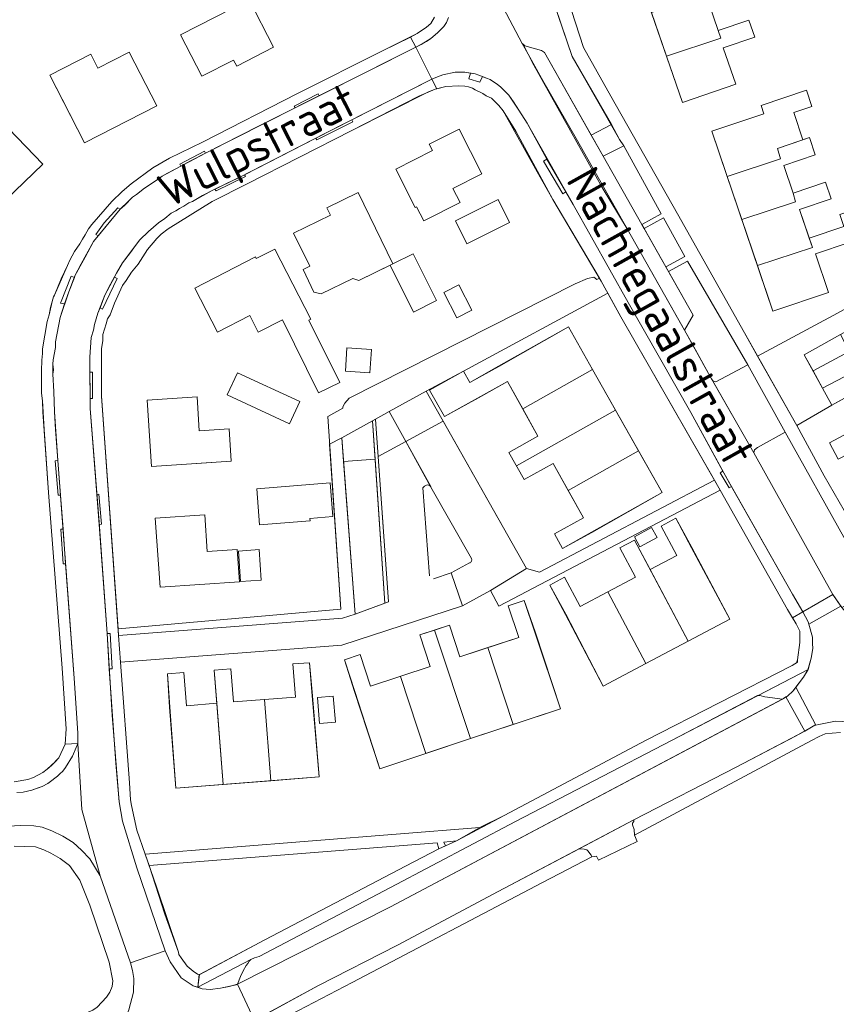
# Model space of a CAD drawing. Header units: metres. Extents: x 209813 to 223847, y 571801 to 587119.
# Tile 33 of 256: x 213493 to 213603, y 573504 to 573636. Entities that reach past the tile are written whole.
import ezdxf
from ezdxf.enums import TextEntityAlignment as Align

# ---------------------------------------------------------------- set-up
doc = ezdxf.new("R2010")
doc.units = ezdxf.units.M
for name, color, linetype, lineweight in [('B-RO-GR-GROENVOORZIENING-GV', 8, 'Continuous', 0), ('B-RO-OG-BEBOUWING-GV', 8, 'Continuous', 0), ('B-RO-OG-TERREIN_CULTUURSCHEIDING-GV', 8, 'Continuous', 0), ('B-RO-OG-TERREIN_ERF-GV', 8, 'Continuous', 0), ('B-RO-OG-TOPOGRAFIE-T18', 8, 'Continuous', 0), ('B-RO-OG-WEG-GV', 8, 'Continuous', 0), ('B-RO-VH-VERHARDING_BETONSTRAATSTEEN-GV', 8, 'Continuous', 0), ('B-RO-VH-VERHARDING_OPEN-GV', 8, 'Continuous', 0), ('B-RO-VH-VERHARDING_STRAATBAKSTEEN-GV', 8, 'Continuous', 0), ('B-RO-VH-VERHARDING_TEGEL-GV', 8, 'Continuous', 0)]:
    doc.layers.add(name, color=color, linetype=linetype, lineweight=lineweight)
doc.styles.add('NLCS-ISO-M200-T18', font='txt', dxfattribs={"height": 0.36})

msp = doc.modelspace()

# ---------------------------------------------------------------- linework, layer by layer
at = {"layer": 'B-RO-GR-GROENVOORZIENING-GV', "flags": 128}
msp.add_lwpolyline([(213506.383, 573554.756), (213506.448, 573553.846), (213536.487, 573556.17), (213538.162, 573556.726), (213536.385, 573580.367), (213534.737, 573579.526), (213536.245, 573557.407)], close=True, dxfattribs=at)
at = {"layer": 'B-RO-OG-BEBOUWING-GV', "flags": 128}
for points in [[(213586.85, 573634.987), (213585.543, 573638.783), (213589.694, 573640.213), (213588.9, 573642.515), (213584.765, 573641.091), (213585.173, 573639.871), (213577.89, 573637.436), (213579.92, 573631.545)], [(213594.782, 573619.175), (213598.206, 573620.334), (213596.969, 573623.987), (213599.413, 573624.814), (213598.668, 573627.016), (213592.596, 573624.96), (213592.976, 573623.838), (213586.004, 573621.477), (213588.057, 573615.42)], [(213596.884, 573613.175), (213595.626, 573616.889), (213599.854, 573618.321), (213599.073, 573620.628), (213594.782, 573619.175), (213595.18, 573617.784), (213588.057, 573615.42), (213590.014, 573609.639)], [(213592.093, 573603.495), (213594.178, 573597.337), (213601.632, 573599.861), (213599.878, 573605.043), (213604.42, 573606.581), (213604.868, 573605.258), (213607.343, 573606.095), (213605.63, 573611.154), (213603.156, 573610.316), (213603.695, 573608.722), (213599.044, 573607.147), (213599.47, 573605.917)], [(213569.981, 573589.547), (213566.759, 573595.243), (213557.412, 573589.935), (213553.56, 573587.775), (213552.695, 573589.325), (213548.133, 573586.779), (213550.126, 573583.208), (213554.688, 573585.754), (213558.58, 573587.927), (213560.629, 573584.257)], [(213604.423, 573591.958), (213603.222, 573594.215), (213598.354, 573591.521), (213599.559, 573589.347)], [(213605.697, 573589.566), (213604.423, 573591.958), (213599.559, 573589.347), (213600.837, 573587.038)], [(213573.064, 573584.097), (213569.981, 573589.547), (213560.629, 573584.257), (213562.678, 573580.586), (213558.785, 573578.414)], [(213605.697, 573589.566), (213600.837, 573587.038), (213602.093, 573584.765), (213606.85, 573587.4)], [(213558.785, 573578.414), (213560.817, 573574.774), (213564.709, 573576.947), (213566.746, 573573.299), (213576.16, 573578.624), (213573.064, 573584.097), (213559.801, 573576.594)], [(213566.746, 573573.299), (213568.782, 573569.65), (213564.89, 573567.477), (213565.969, 573565.544), (213569.891, 573567.683), (213579.325, 573573.03), (213576.16, 573578.624)], [(213572.045, 573559.698), (213568.34, 573557.732), (213566.253, 573561.666), (213564.281, 573560.62), (213566.35, 573556.672), (213571.413, 573547.077), (213577.125, 573550.099)], [(213559.349, 573541.928), (213565.705, 573544.035), (213562.24, 573554.311), (213560.825, 573558.543), (213558.704, 573557.844), (213560.1, 573553.611), (213555.948, 573552.242)], [(213548.814, 573554.582), (213546.83, 573553.928), (213548.226, 573549.695)], [(213548.226, 573549.695), (213540.244, 573547.063), (213538.848, 573551.295), (213536.737, 573550.599), (213538.08, 573546.334), (213541.486, 573535.997), (213547.664, 573538.047)], [(213526.879, 573534.385), (213533.35, 573534.9), (213532.408, 573545.778), (213532.056, 573550.214), (213529.833, 573550.037), (213530.185, 573545.601), (213526.014, 573545.27)], [(213544.235, 573548.379), (213547.664, 573538.047), (213553.615, 573540.022)]]:
    msp.add_lwpolyline(points, dxfattribs=at)
for points in [[(213527.239, 573632.762), (213523.976, 573639.15), (213514.743, 573634.434), (213517.592, 573628.855), (213521.87, 573631.039), (213522.283, 573630.23)], [(213586.85, 573634.987), (213587.188, 573633.976), (213579.92, 573631.545), (213582.056, 573625.336), (213589.197, 573627.796), (213587.522, 573632.66), (213591.742, 573634.113), (213590.954, 573636.4)], [(213498.907, 573625.772), (213501.888, 573619.942), (213511.565, 573624.89), (213507.879, 573632.098), (213503.684, 573629.952), (213502.726, 573631.825), (213497.245, 573629.023)], [(213496.272, 573617.07), (213490.542, 573623.03), (213487.51, 573620.115), (213488.494, 573619.092), (213484.043, 573614.813), (213488.789, 573609.876)], [(213551.283, 573613.823), (213555.142, 573615.765), (213552.11, 573621.788), (213548.103, 573619.772), (213548.546, 573618.892), (213543.609, 573616.407), (213546.197, 573611.263), (213546.413, 573611.371), (213547.366, 573609.478), (213552.236, 573611.929)], [(213592.093, 573603.495), (213599.47, 573605.917), (213597.741, 573610.996), (213601.984, 573612.433), (213601.234, 573614.649), (213596.884, 573613.175), (213597.225, 573611.999), (213590.014, 573609.639)], [(213537.871, 573601.732), (213538.661, 573601.482), (213543.221, 573603.7), (213538.559, 573613.273), (213534.351, 573611.224), (213534.841, 573610.219), (213529.912, 573607.818), (213532.076, 573603.377), (213531.177, 573602.939), (213532.644, 573599.927), (213533.626, 573599.667)], [(213553.153, 573606.386), (213558.881, 573609.242), (213557.334, 573612.344), (213551.606, 573609.488)], [(213531.944, 573596.158), (213532.216, 573596.293), (213527.405, 573605.678), (213524.913, 573604.401), (213524.799, 573604.623), (213516.662, 573600.45), (213519.693, 573594.541), (213524.034, 573596.767), (213525.183, 573594.525), (213528.42, 573596.185), (213533.274, 573586.401), (213536.093, 573587.799)], [(213543.221, 573603.7), (213542.849, 573603.513), (213546.008, 573597.219), (213549.091, 573598.766), (213545.932, 573605.06)], [(213537.069, 573592.429), (213536.855, 573589.315), (213540.144, 573589.089), (213540.358, 573592.203)], [(213529.377, 573582.256), (213530.748, 573585.221), (213522.372, 573589.095), (213521.001, 573586.13)], [(213517.549, 573576.97), (213521.54, 573577.231), (213521.257, 573581.572), (213517.266, 573581.311), (213516.969, 573585.864), (213510.273, 573585.427), (213510.853, 573576.533)], [(213601.775, 573579.705), (213602.931, 573577.504), (213605.521, 573578.865), (213604.365, 573581.066)], [(213578.652, 573566.982), (213577.918, 573568.335), (213575.605, 573567.081), (213576.339, 573565.728)], [(213577.723, 573562.711), (213582.806, 573553.105), (213588.395, 573556.062), (213583.252, 573565.629), (213581.162, 573569.579), (213579.208, 573568.542), (213581.296, 573564.608)], [(213572.045, 573559.698), (213577.125, 573550.099), (213582.806, 573553.105), (213575.635, 573566.646), (213573.663, 573565.599), (213575.751, 573561.665)], [(213522.519, 573565.183), (213522.807, 573561.084), (213525.571, 573561.278), (213525.284, 573565.377)], [(213555.948, 573552.242), (213552.194, 573551.004), (213550.798, 573555.236), (213548.814, 573554.582), (213553.615, 573540.022), (213559.349, 573541.928)], [(213519.619, 573544.763), (213515.551, 573544.44), (213515.199, 573548.876), (213512.986, 573548.7), (213513.28, 573544.259), (213514.143, 573533.372), (213520.485, 573533.877)], [(213526.879, 573534.385), (213526.014, 573545.27), (213521.842, 573544.939), (213521.49, 573549.375), (213519.267, 573549.199), (213520.485, 573533.877)], [(213535.513, 573542.226), (213535.238, 573545.7), (213533.12, 573545.533), (213533.395, 573542.059)]]:
    msp.add_lwpolyline(points, close=True, dxfattribs=at)
at = {"layer": 'B-RO-OG-TERREIN_CULTUURSCHEIDING-GV', "flags": 128}
for points in [[(213569.832, 573620.943), (213572.548, 573622.375), (213567.283, 573631.515), (213562.032, 573646.918), (213555.5, 573644.509), (213558.058, 573637.982), (213560.576, 573633.249), (213560.925, 573632.957), (213563.162, 573632.301), (213563.552, 573632.032)], [(213574.192, 573619.525), (213571.425, 573618.124), (213576.605, 573608.963), (213579.193, 573610.39)], [(213576.905, 573608.431), (213579.814, 573603.287), (213582.375, 573604.699), (213579.488, 573609.855)], [(213590.799, 573590.181), (213582.736, 573604.077), (213580.168, 573602.661), (213583.479, 573596.804), (213582.311, 573594.797), (213585.523, 573588.995), (213585.923, 573588.299), (213586.186, 573587.984), (213586.531, 573587.885)], [(213591.611, 573578.377), (213602.213, 573559.359), (213603.399, 573557.607), (213607.621, 573559.891), (213603.922, 573566.656), (213595.804, 573581.141), (213592.13, 573579.073), (213591.71, 573578.743)], [(213510.568, 573522.994), (213512.636, 573516.473), (213514.489, 573511.385), (213514.531, 573511.052), (213514.856, 573510.643), (213515.641, 573509.489), (213516.437, 573508.858), (213517.046, 573508.444), (213517.33, 573508.391), (213526.075, 573513.025), (213544.906, 573522.91), (213549.4, 573525.249), (213549.159, 573526.044)], [(213550.265, 573525.662), (213551.739, 573526.321), (213550.067, 573526.135)]]:
    msp.add_lwpolyline(points, close=True, dxfattribs=at)
at = {"layer": 'B-RO-OG-TERREIN_ERF-GV', "flags": 128}
for points in [[(213588.358, 573726.057), (213578.731, 573722.943), (213566.88, 573718.495), (213542.682, 573709.866), (213547.271, 573696.437), (213550.016, 573688.161), (213553.871, 573677.046), (213557.262, 573666.626), (213563.425, 573648.657), (213567.17, 573637.668), (213568.774, 573632.701), (213572.464, 573626.199), (213581.401, 573610.407), (213590.363, 573594.444), (213592.119, 573591.341), (213602.829, 573597.11), (213613.693, 573603.018), (213618.375, 573605.505), (213623.294, 573596.243), (213611.27, 573589.844), (213602.093, 573584.765)], [(213602.093, 573584.765), (213597.388, 573582.009), (213601.061, 573575.292), (213605.061, 573568.305), (213609.295, 573560.732), (213633.029, 573573.239), (213633.907, 573573.621), (213658.16, 573586.325), (213644.656, 573612.444), (213643.586, 573614.401), (213629.878, 573640.82), (213629.128, 573642.142), (213620.129, 573659.424), (213616.15, 573668.412), (213610.742, 573682.262), (213596.827, 573721.893), (213596.094, 573723.819)], [(213492.444, 573534.246), (213494.302, 573534.524), (213495.026, 573534.811), (213496.281, 573535.489), (213496.896, 573535.924), (213497.933, 573536.899), (213498.44, 573537.439), (213499.275, 573539.268), (213499.443, 573541.345), (213498.878, 573549.49), (213497.042, 573573.048), (213496.295, 573583.844), (213496.235, 573585.319), (213496.116, 573586.345), (213496.103, 573589.362), (213496.15, 573590.774), (213496.247, 573591.696), (213496.24, 573592.295), (213496.882, 573595.982), (213497.149, 573596.884), (213497.535, 573598.664), (213497.721, 573599.266), (213497.846, 573599.502), (213499.221, 573602.685), (213499.619, 573603.46), (213499.91, 573604.212), (213500.538, 573605.375), (213501.232, 573606.367), (213501.589, 573607.013), (213501.988, 573607.617), (213502.407, 573608.392), (213502.871, 573608.997), (213505.552, 573612.066), (213506.949, 573613.387), (213508.156, 573614.45), (213511.041, 573616.58), (213513.273, 573617.869), (213517.72, 573620.017), (213530.417, 573626.541), (213541.818, 573632.28), (213546.477, 573634.58), (213547.751, 573635.451), (213548.302, 573635.95), (213548.784, 573636.811)]]:
    msp.add_lwpolyline(points, dxfattribs=at)
for points in [[(213586.85, 573634.987), (213590.954, 573636.4), (213591.742, 573634.113), (213587.522, 573632.66), (213589.197, 573627.796), (213582.056, 573625.336), (213573.752, 573649.442), (213580.642, 573651.815), (213580.316, 573652.761), (213584.878, 573654.332), (213585.657, 573652.071), (213581.359, 573650.591), (213582.637, 573646.882), (213586.889, 573648.347), (213587.667, 573646.09), (213583.534, 573644.666), (213584.765, 573641.091), (213588.9, 573642.515), (213589.694, 573640.213), (213585.543, 573638.783)], [(213521.87, 573631.039), (213517.592, 573628.855), (213514.743, 573634.434), (213523.976, 573639.15), (213527.239, 573632.762), (213522.283, 573630.23)], [(213511.565, 573624.89), (213501.888, 573619.942), (213497.245, 573629.023), (213502.726, 573631.825), (213503.684, 573629.952), (213507.879, 573632.098)], [(213506.383, 573554.756), (213536.245, 573557.407), (213534.485, 573583.224), (213536.535, 573584.362), (213536.533, 573584.548), (213536.784, 573585.021), (213537.354, 573585.691), (213567.665, 573601.021), (213569.326, 573601.725), (213570.158, 573601.906), (213570.552, 573601.613), (213570.922, 573601.8), (213564.666, 573612.326), (213559.703, 573621.49), (213558.024, 573624.209), (213557.437, 573624.951), (213556.442, 573625.924), (213555.753, 573626.237), (213555.3, 573626.553), (213554.246, 573627.054), (213553.9, 573627.265), (213553.374, 573627.443), (213552.872, 573627.556), (213552.081, 573627.593), (213550.307, 573627.48), (213548.888, 573627.136), (213546.69, 573626.175), (213537.725, 573621.578), (213523.709, 573614.428), (213519.006, 573612.07), (213513.077, 573608.395), (213512.172, 573607.671), (213511.58, 573607.087), (213510.334, 573605.639), (213509.073, 573603.677), (213508.166, 573602.597), (213507.473, 573601.455), (213506.989, 573600.786), (213505.882, 573598.419), (213505.301, 573596.872), (213504.965, 573596.333), (213504.802, 573595.647), (213504.348, 573594.208), (213504.315, 573593.373), (213504.156, 573592.344), (213504.166, 573585.947)], [(213598.206, 573620.334), (213599.073, 573620.628), (213599.854, 573618.321), (213595.626, 573616.889), (213596.884, 573613.175), (213601.234, 573614.649), (213601.984, 573612.433), (213597.741, 573610.996), (213599.044, 573607.147), (213603.695, 573608.722), (213603.156, 573610.316), (213605.63, 573611.154), (213607.343, 573606.095), (213604.868, 573605.258), (213604.42, 573606.581), (213599.878, 573605.043), (213601.632, 573599.861), (213594.178, 573597.337), (213586.004, 573621.477), (213592.976, 573623.838), (213592.596, 573624.96), (213598.668, 573627.016), (213599.413, 573624.814), (213596.969, 573623.987)], [(213484.043, 573614.813), (213488.494, 573619.092), (213487.51, 573620.115), (213490.542, 573623.03), (213496.272, 573617.07), (213488.789, 573609.876)], [(213543.609, 573616.407), (213548.546, 573618.892), (213548.103, 573619.772), (213552.11, 573621.788), (213555.142, 573615.765), (213551.283, 573613.823), (213552.236, 573611.929), (213547.366, 573609.478), (213546.413, 573611.371), (213546.197, 573611.263)], [(213542.849, 573603.513), (213538.661, 573601.482), (213537.871, 573601.732), (213533.626, 573599.667), (213532.644, 573599.927), (213531.177, 573602.939), (213532.076, 573603.377), (213529.912, 573607.818), (213534.841, 573610.219), (213534.351, 573611.224), (213538.559, 573613.273), (213543.221, 573603.7), (213545.932, 573605.06), (213549.091, 573598.766), (213546.008, 573597.219)], [(213557.334, 573612.344), (213558.881, 573609.242), (213553.153, 573606.386), (213551.606, 573609.488)], [(213532.216, 573596.293), (213531.944, 573596.158), (213536.093, 573587.799), (213533.274, 573586.401), (213528.42, 573596.185), (213525.183, 573594.525), (213524.034, 573596.767), (213519.693, 573594.541), (213516.662, 573600.45), (213524.799, 573604.623), (213524.913, 573604.401), (213527.405, 573605.678)], [(213550.037, 573599.858), (213552.056, 573600.894), (213553.806, 573597.484), (213551.787, 573596.448)], [(213552.695, 573589.325), (213547.704, 573586.625), (213561.124, 573562.851), (213562.904, 573562.341), (213586.332, 573574.687), (213573.793, 573596.578), (213572.04, 573599.79)], [(213569.981, 573589.547), (213579.325, 573573.03), (213569.862, 573567.735), (213565.969, 573565.544), (213564.89, 573567.477), (213568.782, 573569.65), (213564.709, 573576.947), (213560.817, 573574.774), (213558.785, 573578.414), (213562.678, 573580.586), (213558.58, 573587.927), (213550.126, 573583.208), (213548.133, 573586.779), (213552.695, 573589.325), (213553.56, 573587.775), (213557.383, 573589.986), (213566.759, 573595.243)], [(213540.144, 573589.089), (213536.855, 573589.315), (213537.069, 573592.429), (213540.358, 573592.203)], [(213522.372, 573589.095), (213530.748, 573585.221), (213529.377, 573582.256), (213521.001, 573586.13)], [(213521.54, 573577.231), (213510.853, 573576.533), (213510.273, 573585.427), (213516.969, 573585.864), (213517.266, 573581.311), (213521.257, 573581.572)], [(213605.521, 573578.865), (213602.931, 573577.504), (213601.775, 573579.705), (213604.365, 573581.066)], [(213532.122, 573569.253), (213525.342, 573568.722), (213524.964, 573573.546), (213534.824, 573574.318), (213535.178, 573569.796), (213532.098, 573569.554)], [(213556.328, 573559.9), (213552.546, 573557.853), (213536.389, 573552.581), (213506.724, 573550.293), (213507.903, 573534.118), (213508.051, 573531.814), (213508.179, 573531.052), (213508.903, 573527.765), (213510.01, 573524.515), (213554.893, 573528.089), (213558.159, 573529.712), (213577.2, 573539.834), (213596.769, 573549.847), (213597.465, 573550.286), (213597.471, 573550.594), (213597.774, 573552.914), (213597.778, 573554.432), (213597.298, 573555.438), (213596.146, 573557.357), (213587.098, 573573.356), (213557.45, 573557.778)], [(213522.645, 573561.073), (213512.014, 573560.326), (213511.362, 573569.575), (213518.003, 573570.042), (213518.341, 573565.127), (213522.339, 573565.413)], [(213577.125, 573550.099), (213571.413, 573547.077), (213566.403, 573556.7), (213564.281, 573560.62), (213566.253, 573561.666), (213568.34, 573557.732), (213575.751, 573561.665), (213573.663, 573565.599), (213575.635, 573566.646), (213577.723, 573562.711), (213581.296, 573564.608), (213579.208, 573568.542), (213581.162, 573569.579), (213583.305, 573565.657), (213588.395, 573556.062)], [(213575.605, 573567.081), (213577.918, 573568.335), (213578.652, 573566.982), (213576.339, 573565.728)], [(213525.571, 573561.278), (213522.807, 573561.084), (213522.519, 573565.183), (213525.284, 573565.377)], [(213553.615, 573540.022), (213541.486, 573535.997), (213538.137, 573546.352), (213536.737, 573550.599), (213538.848, 573551.295), (213540.244, 573547.063), (213548.226, 573549.695), (213546.83, 573553.928), (213550.798, 573555.236), (213552.194, 573551.004), (213560.1, 573553.611), (213558.704, 573557.844), (213560.825, 573558.543), (213562.297, 573554.33), (213565.705, 573544.035)], [(213519.619, 573544.763), (213519.267, 573549.199), (213521.49, 573549.375), (213521.842, 573544.939), (213530.185, 573545.601), (213529.833, 573550.037), (213532.056, 573550.214), (213532.468, 573545.782), (213533.35, 573534.9), (213514.143, 573533.372), (213513.338, 573544.264), (213512.986, 573548.7), (213515.199, 573548.876), (213515.551, 573544.44)], [(213533.12, 573545.533), (213535.238, 573545.7), (213535.513, 573542.226), (213533.395, 573542.059)]]:
    msp.add_lwpolyline(points, close=True, dxfattribs=at)
at = {"layer": 'B-RO-OG-WEG-GV', "flags": 128}
for points in [[(213490.434, 573494.452), (213497.645, 573497.447), (213502.289, 573499.434), (213503.705, 573500.334), (213504.381, 573500.938), (213504.987, 573501.687), (213505.475, 573502.39), (213505.65, 573502.861), (213507.368, 573502.525), (213507.823, 573503.652), (213508.436, 573506.014), (213508.493, 573507.864), (213508.323, 573508.934), (213508.057, 573509.96), (213503.997, 573521.613), (213502.591, 573523.893), (213501.498, 573525.076), (213500.354, 573526.093), (213498.993, 573526.948), (213497.487, 573527.664), (213496.191, 573528.162), (213495.103, 573528.348), (213493.3, 573528.381), (213485.342, 573527.909)], [(213492.467, 573525.596), (213495.313, 573525.52), (213496.444, 573525.12), (213497.385, 573524.676), (213498.606, 573523.966), (213499.847, 573523.018), (213501.258, 573521.046), (213502.597, 573517.676), (213505.187, 573510.036), (213505.688, 573507.559), (213505.579, 573506.801), (213505.256, 573506.024), (213504.84, 573505.344), (213503.582, 573503.99), (213503.005, 573503.597), (213490.495, 573498.191)]]:
    msp.add_lwpolyline(points, dxfattribs=at)
at = {"layer": 'B-RO-VH-VERHARDING_BETONSTRAATSTEEN-GV', "flags": 128}
for points in [[(213602.213, 573559.359), (213591.611, 573578.377), (213585.523, 573588.995), (213583.297, 573593.05), (213574.626, 573608.421), (213567.78, 573620.536), (213563.172, 573628.591), (213560.921, 573632.609), (213560.576, 573633.249), (213558.058, 573637.982)], [(213550.689, 573636.726), (213550.418, 573636.06), (213550.039, 573635.542), (213549.215, 573634.698), (213548.325, 573633.917), (213547.008, 573633.132), (213546.281, 573632.766), (213548.469, 573628.457), (213549.198, 573628.792), (213549.944, 573629.058), (213551.566, 573629.398), (213552.892, 573629.413), (213554.243, 573629.172)], [(213554.758, 573629.028), (213555.79, 573628.591), (213556.284, 573628.426), (213557.255, 573627.774), (213557.665, 573627.436), (213558.769, 573626.336), (213560.098, 573624.298), (213561.231, 573622.578), (213567.413, 573611.652), (213574.755, 573598.515), (213583.186, 573583.764), (213588.363, 573574.299), (213596.8, 573559.409), (213598.176, 573557.027)], [(213542.92, 573517.481), (213595.453, 573545.339), (213593.085, 573545.619), (213592.424, 573545.798), (213592.134, 573545.789), (213580.688, 573539.818), (213559.68, 573528.929), (213542.908, 573520.075), (213525.299, 573510.809), (213524.655, 573510.607), (213524.201, 573510.425), (213523.935, 573510.193), (213523.763, 573509.864), (213523.568, 573509.583), (213523.152, 573508.878), (213522.783, 573508.126), (213522.408, 573507.088)], [(213595.932, 573545.613), (213595.597, 573545.408), (213542.92, 573517.481), (213522.408, 573507.088), (213524.669, 573502.23), (213533.153, 573506.869), (213543.836, 573512.346), (213557.349, 573519.527), (213575.535, 573529.142), (213589.26, 573536.197), (213598.469, 573541.046)]]:
    msp.add_lwpolyline(points, dxfattribs=at)
for points in [[(213553.638, 573629.269), (213553.421, 573628.497), (213554.872, 573628.09), (213555.222, 573628.846), (213554.758, 573629.028), (213554.243, 573629.172)], [(213530.11, 573624.635), (213533.331, 573626.255), (213533.21, 573626.492), (213529.99, 573624.842)], [(213537.708, 573623.016), (213532.902, 573620.568), (213533.044, 573620.33), (213537.847, 573622.738)], [(213514.788, 573616.801), (213516.186, 573617.56), (213518.098, 573618.537), (213517.949, 573618.816), (213514.663, 573617.056)], [(213563.882, 573617.745), (213563.413, 573617.465), (213566.012, 573613.101), (213566.429, 573613.35)], [(213519.358, 573613.711), (213519.518, 573613.477), (213523.452, 573615.424), (213523.338, 573615.655)], [(213503.693, 573607.454), (213506.655, 573611.03), (213506.343, 573611.228), (213504.516, 573609.188), (213503.42, 573607.648)], [(213500.527, 573601.893), (213500.094, 573602.063), (213498.669, 573598.433), (213499.2, 573598.327), (213499.788, 573599.932)], [(213505.891, 573601.905), (213504.586, 573599.495), (213503.964, 573597.819), (213504.306, 573597.618), (213506.248, 573601.736)], [(213502.609, 573589.186), (213502.65, 573585.664), (213502.967, 573585.664), (213502.967, 573589.186)], [(213498.656, 573572.684), (213498.298, 573577.319), (213497.958, 573577.291), (213498.332, 573572.658)], [(213587.475, 573575.896), (213587.123, 573575.691), (213588.307, 573573.663), (213588.622, 573573.842)], [(213503.852, 573568.743), (213504.164, 573568.771), (213503.8, 573572.822), (213503.539, 573572.791)], [(213499.354, 573563.476), (213499.007, 573568.129), (213498.686, 573568.129), (213499.006, 573563.452)], [(213598.982, 573555.383), (213603.264, 573557.806), (213602.213, 573559.359), (213598.176, 573557.027), (213598.892, 573555.693)], [(213504.94, 573554.139), (213505.187, 573549.382), (213505.585, 573549.405), (213505.315, 573554.139)], [(213599.941, 573541.845), (213597.271, 573546.914), (213596.897, 573546.452), (213596.124, 573545.73), (213595.932, 573545.613), (213598.469, 573541.046), (213599.779, 573541.82)], [(213575.616, 573527.097), (213575.559, 573527.857), (213575.356, 573528.454), (213575.36, 573528.691), (213575.53, 573528.902), (213575.535, 573529.142), (213568.194, 573525.261), (213568.89, 573525.202), (213569.221, 573525.125), (213569.407, 573524.932), (213569.615, 573524.619), (213569.801, 573524.402), (213569.892, 573524.187), (213570.51, 573524.271), (213570.797, 573523.72), (213575.964, 573526.238)]]:
    msp.add_lwpolyline(points, close=True, dxfattribs=at)
at = {"layer": 'B-RO-VH-VERHARDING_OPEN-GV', "flags": 128}
for points in [[(213603.222, 573594.215), (213607.531, 573596.6), (213611.27, 573589.844), (213618.612, 573593.757), (213613.693, 573603.018), (213602.829, 573597.11), (213592.119, 573591.341), (213597.388, 573582.009), (213602.093, 573584.765), (213598.354, 573591.521)], [(213542.13, 573558.182), (213542.618, 573558.393), (213540.906, 573582.867), (213540.512, 573582.649)], [(213542.736, 573583.879), (213540.906, 573582.867), (213541.254, 573577.886), (213544.947, 573579.885)], [(213540.852, 573577.495), (213536.622, 573577.213), (213538.162, 573556.726), (213542.13, 573558.182)]]:
    msp.add_lwpolyline(points, close=True, dxfattribs=at)
for points in [[(213549.973, 573582.606), (213547.704, 573586.625), (213542.736, 573583.879)], [(213540.852, 573577.495), (213540.512, 573582.649), (213536.385, 573580.367), (213536.622, 573577.213)], [(213553.48, 573563.593), (213551.035, 573562.262), (213552.546, 573557.853), (213556.328, 573559.9), (213561.124, 573562.851), (213549.973, 573582.606), (213544.947, 573579.885), (213548.329, 573573.774), (213553.749, 573564.183)], [(213548.302, 573573.823), (213544.947, 573579.885)], [(213541.254, 573577.886), (213542.618, 573558.393), (213538.162, 573556.726), (213536.487, 573556.17), (213506.448, 573553.846), (213506.724, 573550.293), (213536.389, 573552.581), (213552.546, 573557.853)], [(213548.123, 573561.87), (213547.26, 573573.654), (213547.443, 573573.889), (213547.719, 573574.014)], [(213556.328, 573559.9), (213557.45, 573557.778), (213587.098, 573573.356), (213586.332, 573574.687), (213562.904, 573562.341), (213561.124, 573562.851)], [(213551.035, 573562.262), (213548.675, 573561.47)]]:
    msp.add_lwpolyline(points, dxfattribs=at)
at = {"layer": 'B-RO-VH-VERHARDING_OPEN-GV'}
for points in [[(213547.719, 573574.014, -0.3598398), (213548.302, 573573.823)], [(213553.749, 573564.183, -0.4802831), (213553.48, 573563.593)]]:
    msp.add_lwpolyline(points, format="xyb", dxfattribs=at)
at = {"layer": 'B-RO-VH-VERHARDING_STRAATBAKSTEEN-GV', "flags": 128}
for points in [[(213576.605, 573608.963), (213563.552, 573632.032), (213563.162, 573632.301), (213560.925, 573632.957), (213560.674, 573633.166), (213561.884, 573630.759), (213564.485, 573626.082), (213571.281, 573613.922), (213574.626, 573608.421), (213582.311, 573594.797), (213583.479, 573596.804)], [(213571.425, 573618.124), (213574.192, 573619.525), (213573.596, 573620.389), (213572.548, 573622.375), (213569.832, 573620.943)], [(213585.923, 573588.299), (213591.611, 573578.377), (213591.71, 573578.743), (213592.13, 573579.073), (213595.804, 573581.141), (213590.799, 573590.181), (213586.531, 573587.885), (213586.186, 573587.984)], [(213595.453, 573545.339), (213595.597, 573545.408), (213596.124, 573545.73), (213596.897, 573546.452), (213598.259, 573548.254), (213598.886, 573549.311), (213592.187, 573545.802), (213592.424, 573545.798), (213593.085, 573545.619)], [(213522.408, 573507.088), (213522.783, 573508.126), (213523.152, 573508.878), (213523.568, 573509.583), (213523.763, 573509.864), (213523.935, 573510.193), (213524.171, 573510.399), (213517.061, 573506.676), (213517.651, 573506.487), (213518.741, 573506.396), (213520.12, 573506.537), (213522.193, 573507.021)]]:
    msp.add_lwpolyline(points, close=True, dxfattribs=at)
for points in [[(213512.713, 573511.56), (213508.882, 573522.711), (213506.954, 573528.939), (213506.528, 573531.557), (213505.576, 573543.178), (213504.94, 573554.139), (213503.828, 573569.061), (213502.644, 573584.324), (213502.586, 573591.192), (213502.769, 573593.804), (213503.1, 573594.814), (213503.219, 573595.585), (213503.672, 573597.11), (213504.586, 573599.495), (213505.382, 573600.959), (213506.177, 573602.466), (213506.953, 573603.823), (213508.028, 573605.205), (213508.702, 573606.176), (213509.292, 573606.91), (213510.477, 573608.058), (213511.791, 573609.186), (213512.661, 573609.774), (213513.508, 573610.511), (213514.147, 573610.818), (213514.635, 573611.145), (213515.209, 573611.451), (213515.846, 573611.886), (213516.378, 573612.085), (213518.887, 573613.484), (213522.61, 573615.281), (213534.202, 573621.236), (213548.006, 573628.244), (213548.469, 573628.457), (213546.281, 573632.766), (213525.226, 573622.18), (213518.098, 573618.537), (213515.081, 573616.948), (213512.996, 573615.876), (213512.274, 573615.461), (213511.743, 573615.069), (213509.917, 573613.871), (213508.857, 573613.025), (213508.327, 573612.655), (213507.248, 573611.551), (213506.655, 573611.03), (213503.533, 573607.25), (213503.069, 573606.688), (213501.434, 573603.716), (213500.597, 573602.102), (213499.788, 573599.932), (213498.63, 573596.495), (213497.983, 573593.256), (213497.971, 573592.486), (213497.69, 573590.835), (213497.633, 573590.257), (213497.727, 573589.488), (213497.649, 573588.909), (213497.761, 573586.6), (213497.857, 573583.862), (213497.971, 573581.467), (213499.027, 573567.871), (213500.498, 573548.119), (213500.991, 573540.764), (213500.964, 573539.373)], [(213604.581, 573556.287), (213603.399, 573557.607), (213603.264, 573557.806), (213598.982, 573555.383), (213599.471, 573553.618), (213599.48, 573552.764), (213599.539, 573552.122), (213599.326, 573550.821), (213598.87, 573549.263), (213598.259, 573548.254), (213597.271, 573546.914)], [(213597.271, 573546.914), (213599.941, 573541.845), (213600.326, 573541.905), (213602.589, 573542.362), (213603.561, 573542.344), (213604.958, 573542.153), (213606.352, 573541.819), (213608.631, 573540.591), (213609.332, 573539.985), (213609.536, 573539.773), (213614.72, 573542.624)], [(213501.504, 573530.528), (213500.964, 573539.373), (213500.778, 573538.815), (213500.278, 573537.653), (213499.354, 573536.166), (213498.974, 573535.67), (213498.593, 573535.323), (213498.276, 573534.977), (213497.915, 573534.737), (213497.492, 573534.39), (213496.961, 573534.02), (213496.217, 573533.626), (213494.811, 573533.118), (213493.637, 573532.826), (213492.824, 573532.795)], [(213501.504, 573530.528), (213503.997, 573521.613), (213508.057, 573509.96)], [(213485.342, 573527.909), (213493.3, 573528.381), (213495.103, 573528.348), (213496.191, 573528.162), (213497.487, 573527.664), (213498.993, 573526.948), (213500.354, 573526.093), (213501.498, 573525.076), (213502.591, 573523.893), (213503.997, 573521.613)], [(213517.651, 573506.487), (213516.471, 573506.864), (213514.83, 573507.962), (213513.35, 573510.077), (213512.713, 573511.56), (213508.057, 573509.96), (213508.323, 573508.934), (213508.493, 573507.864), (213508.436, 573506.014), (213507.823, 573503.652), (213507.252, 573502.239), (213506.469, 573500.948), (213505.715, 573499.965), (213504.774, 573499.057), (213503.236, 573498.017), (213505.268, 573493.243), (213516.578, 573498.367), (213524.669, 573502.23), (213522.408, 573507.088), (213521.277, 573506.8), (213520.12, 573506.537)]]:
    msp.add_lwpolyline(points, dxfattribs=at)
at = {"layer": 'B-RO-VH-VERHARDING_TEGEL-GV', "flags": 128}
for points in [[(213561.642, 573648.063), (213567.283, 573631.515), (213573.596, 573620.389), (213574.192, 573619.525), (213579.193, 573610.39), (213576.605, 573608.963), (213576.905, 573608.431), (213579.488, 573609.855), (213582.375, 573604.699), (213579.814, 573603.287), (213580.168, 573602.661), (213582.736, 573604.077), (213590.799, 573590.181), (213595.804, 573581.141), (213603.922, 573566.656)], [(213605.061, 573568.305), (213601.061, 573575.292), (213597.388, 573582.009), (213590.363, 573594.444), (213581.401, 573610.407), (213572.464, 573626.199), (213568.774, 573632.701), (213567.17, 573637.668)], [(213548.784, 573636.811), (213548.302, 573635.95), (213547.751, 573635.451), (213546.477, 573634.58), (213545.596, 573634.115), (213546.281, 573632.766), (213547.73, 573633.547), (213548.325, 573633.917), (213549.215, 573634.698), (213550.039, 573635.542), (213550.418, 573636.06), (213550.689, 573636.726)], [(213545.596, 573634.115), (213541.818, 573632.28), (213530.417, 573626.541), (213517.72, 573620.017), (213513.273, 573617.869), (213511.041, 573616.58), (213508.156, 573614.45), (213506.949, 573613.387), (213505.552, 573612.066), (213502.871, 573608.997), (213502.407, 573608.392), (213501.988, 573607.617), (213501.589, 573607.013), (213501.232, 573606.367), (213500.538, 573605.375), (213499.91, 573604.212), (213499.619, 573603.46), (213498.741, 573601.674), (213497.846, 573599.502), (213497.721, 573599.266), (213497.33, 573597.849), (213497.149, 573596.884), (213496.882, 573595.982), (213496.24, 573592.295), (213496.247, 573591.696), (213496.15, 573590.774), (213496.103, 573589.362), (213496.116, 573586.345), (213496.235, 573585.319), (213496.451, 573581.471), (213497.042, 573573.048), (213498.878, 573549.49), (213499.443, 573541.345), (213499.275, 573539.268)], [(213500.964, 573539.373), (213500.991, 573540.764), (213500.498, 573548.119), (213499.354, 573563.476), (213499.006, 573563.452), (213498.686, 573568.129), (213499.007, 573568.129), (213498.656, 573572.684), (213498.332, 573572.658), (213497.958, 573577.291), (213498.298, 573577.319), (213497.857, 573583.862), (213497.761, 573586.6), (213497.649, 573588.909), (213497.642, 573589.508), (213497.633, 573590.257), (213497.69, 573590.835), (213497.971, 573592.486), (213497.983, 573593.256), (213498.63, 573596.495), (213499.2, 573598.327), (213498.669, 573598.433), (213500.094, 573602.063), (213500.527, 573601.893), (213500.597, 573602.102), (213501.98, 573604.621), (213503.069, 573606.688), (213503.693, 573607.454), (213503.42, 573607.648), (213504.516, 573609.188), (213506.343, 573611.228), (213506.655, 573611.03), (213507.756, 573612.049), (213508.327, 573612.655), (213508.857, 573613.025), (213509.917, 573613.871), (213511.743, 573615.069), (213512.274, 573615.461), (213514.788, 573616.801), (213514.663, 573617.056), (213517.949, 573618.816), (213518.098, 573618.537), (213530.11, 573624.635), (213529.99, 573624.842), (213533.21, 573626.492), (213533.331, 573626.255), (213546.281, 573632.766)], [(213598.176, 573557.027), (213596.8, 573559.409), (213588.622, 573573.842), (213588.307, 573573.663), (213587.123, 573575.691), (213587.475, 573575.896), (213583.186, 573583.764), (213574.755, 573598.515), (213567.413, 573611.652), (213566.429, 573613.35), (213566.012, 573613.101), (213563.413, 573617.465), (213563.882, 573617.745), (213561.231, 573622.578), (213559.4, 573625.424), (213558.769, 573626.336), (213557.665, 573627.436), (213557.255, 573627.774), (213556.284, 573628.426), (213555.79, 573628.591), (213555.222, 573628.846), (213554.872, 573628.09), (213553.421, 573628.497), (213553.638, 573629.269), (213552.892, 573629.413), (213551.566, 573629.398), (213549.944, 573629.058), (213549.198, 573628.792), (213548.469, 573628.457), (213549.109, 573627.195), (213550.307, 573627.48), (213552.081, 573627.593), (213552.872, 573627.556), (213553.374, 573627.443), (213553.9, 573627.265), (213554.246, 573627.054), (213555.3, 573626.553), (213555.753, 573626.237), (213556.442, 573625.924), (213557.437, 573624.951), (213558.024, 573624.209), (213562.59, 573616.046), (213564.666, 573612.326), (213571.17, 573601.383), (213573.793, 573596.578), (213587.098, 573573.356), (213596.146, 573557.357), (213596.812, 573556.239)], [(213548.469, 573628.457), (213537.708, 573623.016), (213537.847, 573622.738), (213533.044, 573620.33), (213532.902, 573620.568), (213523.338, 573615.655), (213523.452, 573615.424), (213519.518, 573613.477), (213519.358, 573613.711), (213517.696, 573612.871), (213516.378, 573612.085), (213515.846, 573611.886), (213515.209, 573611.451), (213514.635, 573611.145), (213514.147, 573610.818), (213513.508, 573610.511), (213512.661, 573609.774), (213511.791, 573609.186), (213510.477, 573608.058), (213509.292, 573606.91), (213508.702, 573606.176), (213507.438, 573604.428), (213506.953, 573603.823), (213506.177, 573602.466), (213505.891, 573601.905), (213506.248, 573601.736), (213504.306, 573597.618), (213503.964, 573597.819), (213503.672, 573597.11), (213503.219, 573595.585), (213503.1, 573594.814), (213502.769, 573593.804), (213502.586, 573591.192), (213502.609, 573589.186), (213502.967, 573589.186), (213502.967, 573585.664), (213502.65, 573585.664), (213502.644, 573584.324), (213503.539, 573572.791), (213503.8, 573572.822), (213504.164, 573568.771), (213503.852, 573568.743), (213504.94, 573554.139), (213505.315, 573554.139), (213505.585, 573549.405), (213505.187, 573549.382), (213506.076, 573536.714), (213506.528, 573531.557), (213506.954, 573528.939), (213508.882, 573522.711), (213512.713, 573511.56), (213513.35, 573510.077), (213514.83, 573507.962), (213516.471, 573506.864), (213517.061, 573506.676), (213517.234, 573508.369), (213517.046, 573508.444), (213516.437, 573508.858), (213515.641, 573509.489), (213514.856, 573510.643), (213514.531, 573511.052), (213514.489, 573511.385), (213511.532, 573520.167), (213510.01, 573524.515), (213508.903, 573527.765), (213508.179, 573531.052), (213508.051, 573531.814), (213507.903, 573534.118), (213506.724, 573550.293), (213506.448, 573553.846), (213504.166, 573585.947), (213504.156, 573592.344), (213504.315, 573593.373), (213504.348, 573594.208), (213504.802, 573595.647), (213504.965, 573596.333), (213505.301, 573596.872), (213505.882, 573598.419), (213506.989, 573600.786), (213507.473, 573601.455), (213508.166, 573602.597), (213509.073, 573603.677), (213510.334, 573605.639), (213511.58, 573607.087), (213512.172, 573607.671), (213513.077, 573608.395), (213519.006, 573612.07), (213523.709, 573614.428), (213537.725, 573621.578), (213547.91, 573626.747), (213548.888, 573627.136), (213549.109, 573627.195)], [(213603.561, 573542.344), (213602.589, 573542.362), (213600.326, 573541.905), (213599.941, 573541.845), (213599.779, 573541.82), (213597.213, 573540.348), (213589.26, 573536.197), (213575.535, 573529.142), (213575.53, 573528.902), (213575.36, 573528.691), (213575.356, 573528.454), (213575.559, 573527.857), (213575.616, 573527.097), (213599.362, 573539.763), (213600.368, 573540.314), (213601.181, 573540.655), (213602.109, 573540.781), (213603.249, 573540.831)], [(213492.824, 573532.795), (213493.637, 573532.826), (213494.811, 573533.118), (213495.684, 573533.428), (213496.217, 573533.626), (213496.961, 573534.02), (213497.492, 573534.39), (213497.915, 573534.737), (213498.276, 573534.977), (213498.593, 573535.323), (213498.974, 573535.67), (213499.354, 573536.166), (213500.278, 573537.653), (213500.778, 573538.815), (213500.964, 573539.373), (213499.275, 573539.268), (213498.44, 573537.439), (213497.447, 573536.422), (213496.896, 573535.924), (213496.281, 573535.489), (213495.026, 573534.811), (213494.302, 573534.524), (213492.444, 573534.246)], [(213403.176, 573448.147), (213413.37, 573447.067), (213494.416, 573481.373), (213494.75, 573480.548), (213498.638, 573482.205), (213496.307, 573487.622), (213509.7, 573493.367), (213519.774, 573497.953), (213521.319, 573498.515), (213525.451, 573500.887), (213537.788, 573507.307), (213563.28, 573520.748), (213569.892, 573524.187), (213569.801, 573524.402), (213569.615, 573524.619), (213569.407, 573524.932), (213569.221, 573525.125), (213568.89, 573525.202), (213568.194, 573525.261), (213557.349, 573519.527), (213543.836, 573512.346), (213533.153, 573506.869), (213525.439, 573502.651)]]:
    msp.add_lwpolyline(points, dxfattribs=at)
for points in [[(213517.282, 573508.38), (213517.061, 573506.676), (213524.201, 573510.425), (213524.655, 573510.607), (213525.299, 573510.809), (213542.908, 573520.075), (213559.68, 573528.929), (213580.688, 573539.818), (213598.886, 573549.311), (213599.326, 573550.821), (213599.539, 573552.122), (213599.48, 573552.764), (213599.471, 573553.618), (213599.071, 573555.073), (213598.892, 573555.693), (213598.176, 573557.027), (213596.812, 573556.239), (213597.298, 573555.438), (213597.778, 573554.432), (213597.774, 573552.914), (213597.471, 573550.594), (213597.345, 573550.193), (213596.769, 573549.847), (213577.2, 573539.834), (213558.159, 573529.712), (213551.739, 573526.321), (213549.4, 573525.249), (213544.906, 573522.91), (213526.075, 573513.025)], [(213549.4, 573525.249), (213550.265, 573525.662), (213550.067, 573526.135), (213551.739, 573526.321), (213554.893, 573528.089), (213510.01, 573524.515), (213510.568, 573522.994), (213549.159, 573526.044)]]:
    msp.add_lwpolyline(points, close=True, dxfattribs=at)

# ---------------------------------------------------------------- texts
at = {"layer": 'B-RO-OG-TOPOGRAFIE-T18', "style": 'NLCS-ISO-M200-T18'}
for s, rotation, p in [('Wulpstraat', 26.9, (213525.338, 573619.041)), ('Nachtegaalstraat', 299.2, (213578.575, 573596.321))]:
    msp.add_text(s, height=4.5, rotation=rotation, dxfattribs=at).set_placement(p, align=Align.MIDDLE)

doc.saveas('drawing.dxf')
